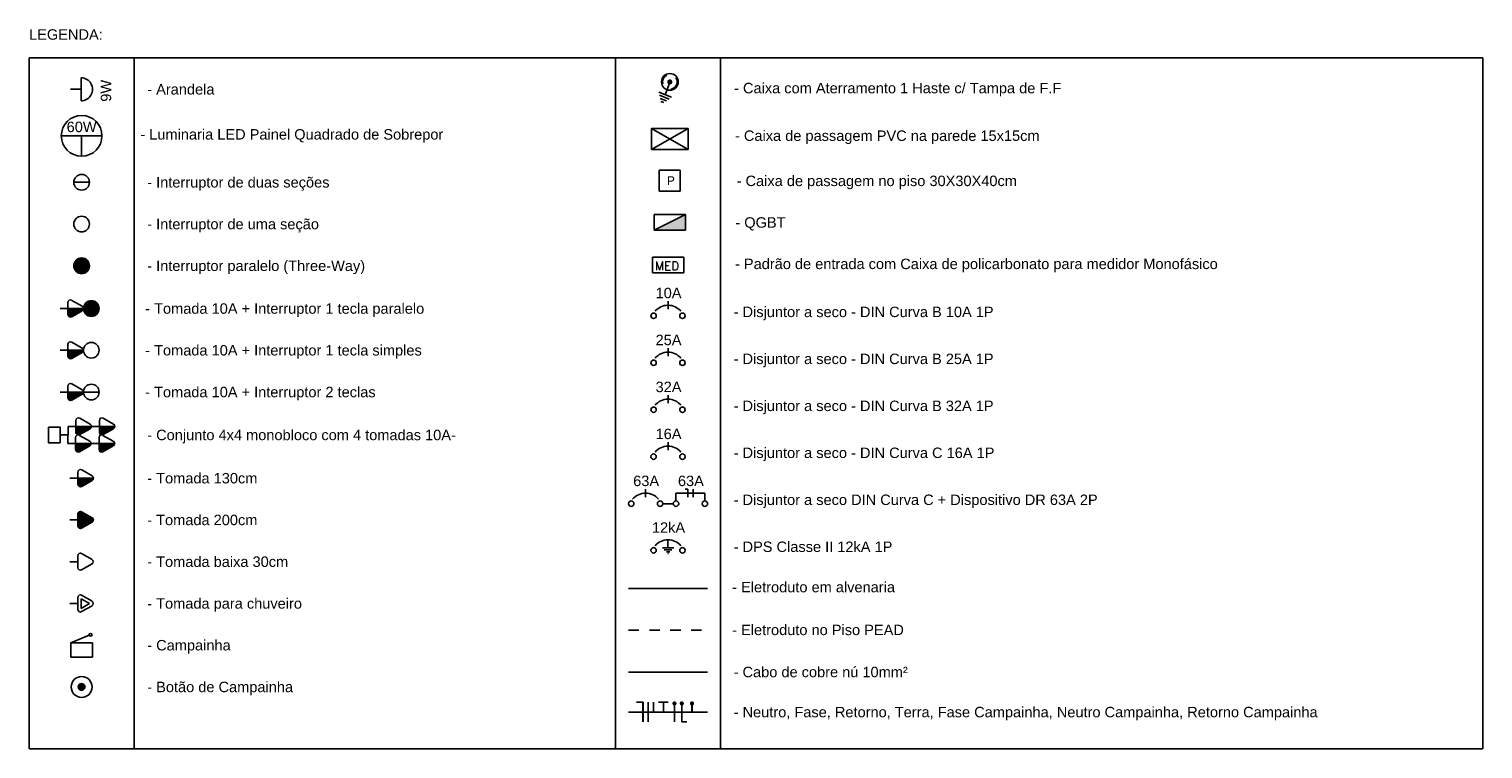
# Model space of a CAD drawing. Extents: x -98 to 248, y -55 to 13.
# Tile 22 of 117: x 1 to 15, y -12 to -5. Entities that reach past the tile are written whole.
import ezdxf
from ezdxf.enums import TextEntityAlignment as Align

# ---------------------------------------------------------------- set-up
doc = ezdxf.new("R2010")
doc.units = 0
doc.header["$LTSCALE"] = 0.01
for name, pattern in [('1-PISO', [0.225, 0.125, -0.1]), ('ELETRODUTO_PISO', [0.55, 0.4, -0.15]), ('ELETRODUTO_TETO', [1000, 1000, 0])]:
    doc.linetypes.add(name, pattern=pattern)
for name, color, linetype in [('Caixas', 7, 'Continuous'), ('CAMPAINHA', 7, 'Continuous'), ('Conjunto 4x4 monobloco com 4 tomadas 10A', 97, 'Continuous'), ('DIAGRAMAS_LINHA', 2, 'Continuous'), ('DISP_PROTECAO', 1, 'Continuous'), ('ELETRODUTO', 5, 'Continuous'), ('FIACAO', 7, 'Continuous'), ('INDICACAO_POTENCIA', 7, 'Continuous'), ('INTERRUPTORES', 209, 'Continuous'), ('LEGENDA_LINHA', 2, 'Continuous'), ('LEGENDA_TEXTO', 5, 'Continuous'), ('LISTAGEM_TEXTO', 7, 'Continuous'), ('LUMINÁRIAS', 4, 'Continuous'), ('QUADROS', 7, 'Continuous'), ('QUADROS_E_CAIXAS', 7, 'Continuous'), ('TOMADAS', 87, 'Continuous')]:
    doc.layers.add(name, color=color, linetype=linetype)
doc.styles.add('Arial', font='arial.ttf', dxfattribs={"height": 0.1})
doc.styles.add('Arial_1', font='arial.ttf', dxfattribs={"height": 0.075})
doc.styles.add('ROMANS', font='romans.shx')
doc.linetypes.add('ENERGIA_AP', pattern='A,0.5,-0.2,["x",Standard,S=0.18,R=0,X=-0.15,Y=-0.06],-0.18', length=0.88)

# ---------------------------------------------------------------- blocks, each defined once
blk = doc.blocks.new('*U129', base_point=(-21896.415, -13715.789))
blk.add_line((-21896.265, -13715.789), (-21896.415, -13715.789))
blk.add_circle((-21896.34, -13715.789), 0.075)
blk = doc.blocks.new('*U250', base_point=(-21890.989, -13717.114))
for p, q in [((-21890.814, -13717.014), (-21891.164, -13717.214)), ((-21891.164, -13717.014), (-21890.814, -13717.214))]:
    blk.add_line(p, q)
blk.add_lwpolyline([(-21891.164, -13717.214), (-21891.164, -13717.014), (-21890.814, -13717.014), (-21890.814, -13717.214)], close=True)
blk = doc.blocks.new('*U367', base_point=(-3.278, 2.657))
for p, q in [((-3.378, 2.657), (-3.378, 2.857)), ((-3.378, 2.857), (-3.178, 2.857)), ((-3.178, 2.857), (-3.178, 2.657)), ((-3.178, 2.657), (-3.378, 2.657))]:
    blk.add_line(p, q)
blk.add_text('P', height=0.0841).set_placement((-3.304, 2.716))
blk = doc.blocks.new('*U148', base_point=(-21893.155, -13713.862))
blk.add_hatch(color=256).paths.add_polyline_path([(-21892.943, -13713.884, 0.269143), (-21892.93, -13713.862), (-21893.08, -13713.862), (-21893.08, -13713.919, 0.575867), (-21893.042, -13713.94)])
for p, q in [((-21893.155, -13713.862), (-21893.08, -13713.862)), ((-21893.08, -13713.805), (-21893.08, -13713.862)), ((-21893.08, -13713.862), (-21893.08, -13713.919)), ((-21893.08, -13713.862), (-21892.93, -13713.862)), ((-21892.943, -13713.84), (-21893.042, -13713.783)), ((-21893.042, -13713.94), (-21892.943, -13713.884))]:
    blk.add_line(p, q)
for centre, start, end in [((-21893.055, -13713.805), 60.2551, 180), ((-21892.955, -13713.862), 299.7449, 60.2551), ((-21893.055, -13713.919), 180, 299.7449)]:
    blk.add_arc(centre, 0.025, start, end)
blk = doc.blocks.new('*U195', base_point=(-21893.884, -13730.939))
at = {"linetype": 'Continuous'}
for p, q in [((-21893.867, -13731.087), (-21893.991, -13731.038)), ((-21893.929, -13731.062), (-21893.89, -13730.961)), ((-21893.892, -13731.104), (-21893.985, -13731.068)), ((-21893.916, -13731.121), (-21893.978, -13731.097)), ((-21893.941, -13731.138), (-21893.972, -13731.126))]:
    blk.add_line(p, q, dxfattribs=at)
at = {"linetype": 'Continuous', "const_width": 0.0246}
blk.add_lwpolyline([(-21893.874, -13730.933, 1), (-21893.895, -13730.946, 1)], format="xyb", close=True, dxfattribs=at)
blk.add_circle((-21893.884, -13730.939), 0.08)
at = {"linetype": '1-PISO', "ltscale": 0.5}
blk.add_circle((-21893.884, -13730.939), 0.07, dxfattribs=at)
blk = doc.blocks.new('*U375', base_point=(-3.278, 2.657))
for p, q in [((-3.128, 2.807), (-3.428, 2.807)), ((-3.428, 2.807), (-3.428, 2.657)), ((-3.128, 2.657), (-3.128, 2.807)), ((-3.428, 2.657), (-3.128, 2.657))]:
    blk.add_line(p, q)
at = {"layer": 'LISTAGEM_TEXTO', "style": 'ROMANS'}
blk.add_text('MED', height=0.0839, dxfattribs=at).set_placement((-3.402, 2.682))
blk = doc.blocks.new('*U188', base_point=(-21886.04, -13709.96))
blk.add_hatch(color=256).paths.add_polyline_path([(-21885.89, -13709.96), (-21885.89, -13709.81), (-21886.19, -13709.96)])
for p, q in [((-21886.19, -13709.96), (-21885.89, -13709.81)), ((-21885.89, -13709.81), (-21886.19, -13709.81)), ((-21886.19, -13709.81), (-21886.19, -13709.96)), ((-21885.89, -13709.96), (-21885.89, -13709.81)), ((-21886.19, -13709.96), (-21885.89, -13709.96))]:
    blk.add_line(p, q)
blk = doc.blocks.new('*U177', base_point=(-21889.351, -13712.41))
blk.add_hatch(color=256).paths.add_polyline_path([(-21889.351, -13712.41, 1.000001), (-21889.201, -13712.41, 1.000001)])
blk.add_circle((-21889.276, -13712.41), 0.075)
blk = doc.blocks.new('*U176', base_point=(-21887.999, -13709.975))
for p, q in [((-21887.999, -13709.975), (-21887.924, -13709.975)), ((-21887.924, -13709.918), (-21887.924, -13709.975)), ((-21887.924, -13709.975), (-21887.924, -13710.031)), ((-21887.787, -13709.953), (-21887.887, -13709.896)), ((-21887.887, -13710.053), (-21887.787, -13709.996))]:
    blk.add_line(p, q)
for centre, start, end in [((-21887.899, -13709.918), 60.2551, 180), ((-21887.8, -13709.975), 299.7449, 60.2551), ((-21887.899, -13710.031), 180, 299.7449)]:
    blk.add_arc(centre, 0.025, start, end)
blk = doc.blocks.new('*U164', base_point=(-21892.235, -13719.948))
for points in [[(-21891.947, -13719.888, 0.269143), (-21891.934, -13719.866), (-21892.084, -13719.866), (-21892.084, -13719.923, 0.575867), (-21892.046, -13719.944)], [(-21891.722, -13719.888, 0.269143), (-21891.709, -13719.866), (-21891.859, -13719.866), (-21891.859, -13719.923, 0.575867), (-21891.822, -13719.944)], [(-21891.949, -13720.052, 0.269143), (-21891.937, -13720.03), (-21892.086, -13720.03), (-21892.086, -13720.087, 0.575867), (-21892.049, -13720.109)], [(-21891.725, -13720.052, 0.269143), (-21891.712, -13720.03), (-21891.862, -13720.03), (-21891.862, -13720.087, 0.575867), (-21891.824, -13720.109)]]:
    blk.add_hatch(color=256).paths.add_polyline_path(points)
for p, q in [((-21892.159, -13719.866), (-21892.084, -13719.866)), ((-21892.084, -13719.809), (-21892.084, -13719.866)), ((-21892.084, -13719.866), (-21892.084, -13719.923)), ((-21892.084, -13719.866), (-21891.934, -13719.866)), ((-21891.947, -13719.844), (-21892.046, -13719.787)), ((-21892.046, -13719.944), (-21891.947, -13719.888)), ((-21891.934, -13719.866), (-21891.859, -13719.866)), ((-21891.859, -13719.809), (-21891.859, -13719.866)), ((-21891.859, -13719.866), (-21891.859, -13719.923)), ((-21891.859, -13719.866), (-21891.709, -13719.866)), ((-21891.722, -13719.844), (-21891.822, -13719.787)), ((-21891.822, -13719.944), (-21891.722, -13719.888)), ((-21892.161, -13720.03), (-21892.086, -13720.03)), ((-21892.086, -13719.973), (-21892.086, -13720.03)), ((-21892.086, -13720.03), (-21892.086, -13720.087)), ((-21892.086, -13720.03), (-21891.937, -13720.03)), ((-21891.949, -13720.009), (-21892.049, -13719.952)), ((-21891.937, -13720.03), (-21891.862, -13720.03)), ((-21891.862, -13719.973), (-21891.862, -13720.03)), ((-21891.862, -13720.03), (-21891.862, -13720.087)), ((-21891.862, -13720.03), (-21891.712, -13720.03)), ((-21891.725, -13720.009), (-21891.824, -13719.952)), ((-21892.049, -13720.109), (-21891.949, -13720.052)), ((-21891.824, -13720.109), (-21891.725, -13720.052))]:
    blk.add_line(p, q)
blk.add_lwpolyline([(-21892.347, -13719.874), (-21892.235, -13719.874), (-21892.235, -13720.022), (-21892.347, -13720.022)], close=True)
for points in [[(-21892.161, -13720.03), (-21892.159, -13719.866)], [(-21892.16, -13719.948), (-21892.235, -13719.948)]]:
    blk.add_lwpolyline(points)
at = {"linetype": 'ByBlock'}
for points in [[(-21892.159, -13719.866), (-21892.158, -13719.866)], [(-21892.159, -13719.866), (-21892.158, -13719.866)], [(-21891.934, -13719.866), (-21891.934, -13719.866)], [(-21891.937, -13720.03), (-21891.937, -13720.03)]]:
    blk.add_lwpolyline(points, dxfattribs=at)
for centre, start, end in [((-21892.059, -13719.809), 60.2551, 180), ((-21891.959, -13719.866), 299.7449, 60.2551), ((-21891.834, -13719.809), 60.2551, 180), ((-21891.734, -13719.866), 299.7449, 60.2551), ((-21892.061, -13719.973), 60.2551, 180), ((-21892.059, -13719.923), 180, 299.7449), ((-21891.962, -13720.03), 299.7449, 60.2551), ((-21891.837, -13719.973), 60.2551, 180), ((-21891.834, -13719.923), 180, 299.7449), ((-21891.737, -13720.03), 299.7449, 60.2551), ((-21892.061, -13720.087), 180, 299.7449), ((-21891.837, -13720.087), 180, 299.7449)]:
    blk.add_arc(centre, 0.025, start, end)
blk = doc.blocks.new('*U163', base_point=(-21890.354, -13711.123))
blk.add_circle((-21890.279, -13711.123), 0.075)
blk = doc.blocks.new('*U152', base_point=(-21893.795, -13712.921))
blk.add_hatch(color=256).paths.add_polyline_path([(-21893.583, -13712.943, 0.580323), (-21893.583, -13712.9), (-21893.683, -13712.843, 0.575867), (-21893.72, -13712.864), (-21893.72, -13712.921), (-21893.72, -13712.978, 0.575867), (-21893.683, -13713)])
for p, q in [((-21893.795, -13712.921), (-21893.72, -13712.921)), ((-21893.72, -13712.864), (-21893.72, -13712.921)), ((-21893.72, -13712.921), (-21893.72, -13712.978)), ((-21893.583, -13712.9), (-21893.683, -13712.843)), ((-21893.683, -13713), (-21893.583, -13712.943))]:
    blk.add_line(p, q)
for centre, start, end in [((-21893.695, -13712.864), 60.2551, 180), ((-21893.595, -13712.921), 299.7449, 60.2551), ((-21893.695, -13712.978), 180, 299.7449)]:
    blk.add_arc(centre, 0.025, start, end)
blk = doc.blocks.new('*U138', base_point=(-21892.718, -13715.428))
for p, q in [((-21892.718, -13715.428), (-21892.643, -13715.428)), ((-21892.643, -13715.371), (-21892.643, -13715.428)), ((-21892.643, -13715.428), (-21892.643, -13715.485)), ((-21892.529, -13715.43), (-21892.61, -13715.383)), ((-21892.61, -13715.383), (-21892.61, -13715.476)), ((-21892.61, -13715.476), (-21892.529, -13715.43)), ((-21892.506, -13715.406), (-21892.606, -13715.349)), ((-21892.606, -13715.506), (-21892.506, -13715.45))]:
    blk.add_line(p, q)
for centre, start, end in [((-21892.618, -13715.371), 60.2551, 180), ((-21892.519, -13715.428), 299.7449, 60.2551), ((-21892.618, -13715.485), 180, 299.7449)]:
    blk.add_arc(centre, 0.025, start, end)
blk = doc.blocks.new('*U137', base_point=(-21896.369, -13718.693))
blk.add_line((-21896.471, -13718.625), (-21896.296, -13718.552))
blk.add_lwpolyline([(-21896.471, -13718.762), (-21896.471, -13718.625), (-21896.266, -13718.625), (-21896.266, -13718.762)], close=True)
blk.add_circle((-21896.283, -13718.549), 0.0135)
blk = doc.blocks.new('*U136', base_point=(-21897.058, -13722.599))
blk.add_hatch(color=256).paths.add_polyline_path([(-21897.026, -13722.599, 1), (-21897.09, -13722.599, 1)])
for radius in [0.1, 0.0318]:
    blk.add_circle((-21897.058, -13722.599), radius)
blk = doc.blocks.new('*U127', base_point=(-21911.059, -13738.549))
for p, q in [((-21910.959, -13738.549), (-21911.059, -13738.549)), ((-21910.959, -13738.439), (-21910.959, -13738.659))]:
    blk.add_line(p, q)
blk.add_arc((-21910.959, -13738.549), 0.11, 269.844, 90.156)
blk = doc.blocks.new('*U125', base_point=(-21887.324, -13708.038))
for p, q in [((-21887.519, -13708.038), (-21887.128, -13708.038)), ((-21887.324, -13708.038), (-21887.324, -13708.233))]:
    blk.add_line(p, q)
at = {"linetype": 'Continuous'}
blk.add_circle((-21887.324, -13708.038), 0.195, dxfattribs=at)
blk = doc.blocks.new('*U334', base_point=(-21903.033, -13738.226))
for p, q in [((-21902.578, -13738.2), (-21902.578, -13738.125)), ((-21902.578, -13738.125), (-21902.301, -13738.125)), ((-21902.301, -13738.125), (-21902.301, -13738.2))]:
    blk.add_line(p, q)
at = {"linetype": 'Continuous'}
for centre in [(-21903.007, -13738.226), (-21902.73, -13738.226)]:
    blk.add_circle(centre, 0.026, dxfattribs=at)
for centre in [(-21902.578, -13738.226), (-21902.301, -13738.226)]:
    blk.add_circle(centre, 0.026)
blk.add_arc((-21902.869, -13738.287), 0.162, 39.9589, 140.0411, dxfattribs=at)
at = {"layer": 'DIAGRAMAS_LINHA'}
blk.add_line((-21902.704, -13738.226), (-21902.604, -13738.226), dxfattribs=at)
blk = doc.blocks.new('*U308', base_point=(576.818, 148.746))
blk.add_line((576.818, 148.556), (576.818, 148.936))
blk = doc.blocks.new('*U335', base_point=(-21902.869, -13738.125))
at = {"xscale": 0.2, "yscale": 0.2, "zscale": 0.2}
blk.add_blockref('*U308', (-21902.869, -13738.125), dxfattribs=at)
blk = doc.blocks.new('*U336', base_point=(-21902.44, -13738.125))
at = {"color": 4}
for p, q in [((-21902.465, -13738.087), (-21902.49, -13738.087)), ((-21902.465, -13738.163), (-21902.465, -13738.087))]:
    blk.add_line(p, q, dxfattribs=at)
at = {"xscale": 0.2, "yscale": 0.2, "zscale": 0.2}
blk.add_blockref('*U308', (-21902.415, -13738.125), dxfattribs=at)
at = {"layer": 'DISP_PROTECAO'}
blk.add_blockref('*U335', (-21902.869, -13738.125), dxfattribs=at)
blk = doc.blocks.new('*U331', base_point=(-21903.033, -13738.226))
at = {"linetype": 'Continuous'}
for centre in [(-21903.007, -13738.226), (-21902.73, -13738.226)]:
    blk.add_circle(centre, 0.026, dxfattribs=at)
blk.add_arc((-21902.869, -13738.287), 0.162, 39.9589, 140.0411, dxfattribs=at)
blk = doc.blocks.new('*U332', base_point=(-21902.869, -13738.125))
at = {"xscale": 0.2, "yscale": 0.2, "zscale": 0.2}
blk.add_blockref('*U308', (-21902.869, -13738.125), dxfattribs=at)
blk = doc.blocks.new('*U329', base_point=(-21903.033, -13738.226))
at = {"linetype": 'Continuous'}
for centre in [(-21903.007, -13738.226), (-21902.73, -13738.226)]:
    blk.add_circle(centre, 0.026, dxfattribs=at)
blk.add_arc((-21902.869, -13738.287), 0.162, 39.9589, 140.0411, dxfattribs=at)
blk = doc.blocks.new('*U330', base_point=(-21902.869, -13738.125))
at = {"xscale": 0.2, "yscale": 0.2, "zscale": 0.2}
blk.add_blockref('*U308', (-21902.869, -13738.125), dxfattribs=at)
blk = doc.blocks.new('*U323', base_point=(-21903.033, -13738.226))
at = {"linetype": 'Continuous'}
for centre in [(-21903.007, -13738.226), (-21902.73, -13738.226)]:
    blk.add_circle(centre, 0.026, dxfattribs=at)
blk.add_arc((-21902.869, -13738.287), 0.162, 39.9589, 140.0411, dxfattribs=at)
blk = doc.blocks.new('*U324', base_point=(-21902.869, -13738.125))
at = {"xscale": 0.2, "yscale": 0.2, "zscale": 0.2}
blk.add_blockref('*U308', (-21902.869, -13738.125), dxfattribs=at)
blk = doc.blocks.new('*U322', base_point=(-21903.033, -13738.226))
for p, q in [((-21902.869, -13738.201), (-21902.869, -13738.125)), ((-21902.923, -13738.201), (-21902.814, -13738.201)), ((-21902.905, -13738.22), (-21902.833, -13738.22)), ((-21902.884, -13738.239), (-21902.851, -13738.239)), ((-21902.872, -13738.258), (-21902.863, -13738.258))]:
    blk.add_line(p, q)
for centre in [(-21903.007, -13738.226), (-21902.73, -13738.226)]:
    blk.add_circle(centre, 0.026)
blk.add_arc((-21902.869, -13738.287), 0.162, 39.9589, 140.0411)
blk = doc.blocks.new('*U320', base_point=(-21903.033, -13738.226))
at = {"linetype": 'Continuous'}
for centre in [(-21903.007, -13738.226), (-21902.73, -13738.226)]:
    blk.add_circle(centre, 0.026, dxfattribs=at)
blk.add_arc((-21902.869, -13738.287), 0.162, 39.9589, 140.0411, dxfattribs=at)
blk = doc.blocks.new('*U321', base_point=(-21902.869, -13738.125))
at = {"xscale": 0.2, "yscale": 0.2, "zscale": 0.2}
blk.add_blockref('*U308', (-21902.869, -13738.125), dxfattribs=at)
blk = doc.blocks.new('*U400', base_point=(576.818, 148.746))
blk.add_line((576.818, 148.556), (576.818, 148.936))
blk = doc.blocks.new('*U402', base_point=(665.55, 144.199))
blk.add_line((665.55, 144.199), (665.55, 144.389))
blk = doc.blocks.new('*U406', base_point=(696.858, 19.153))
blk.add_line((696.858, 18.963), (696.858, 19.343))
at = {"const_width": 0.04}
blk.add_lwpolyline([(696.838, 19.318, 1), (696.878, 19.318, 1)], format="xyb", close=True, dxfattribs=at)
blk = doc.blocks.new('*U408', base_point=(710.902, 19.153))
for q in [(710.902, 19.343), (710.997, 18.963)]:
    blk.add_line((710.902, 18.963), q)
at = {"const_width": 0.04}
blk.add_lwpolyline([(710.882, 19.318, 1), (710.922, 19.318, 1)], format="xyb", close=True, dxfattribs=at)
blk = doc.blocks.new('*U410', base_point=(683.751, 19.153))
blk.add_line((683.751, 19.153), (683.751, 19.343))
at = {"const_width": 0.04}
blk.add_lwpolyline([(683.731, 19.318, 1), (683.771, 19.318, 1)], format="xyb", close=True, dxfattribs=at)
blk = doc.blocks.new('*U412', base_point=(2.343, -2.393))
at = {"color": 4}
for p, q in [((2.103, -2.298), (2.04, -2.298)), ((2.103, -2.488), (2.103, -2.298))]:
    blk.add_line(p, q, dxfattribs=at)
at = {"color": 3, "linetype": 'Continuous'}
for p, q in [((2.345, -2.298), (2.253, -2.298)), ((2.299, -2.393), (2.299, -2.298))]:
    blk.add_line(p, q, dxfattribs=at)
at = {"xscale": 0.5, "yscale": 0.5, "zscale": 0.5}
for name, p in [('*U400', (2.153, -2.393)), ('*U402', (2.203, -2.393)), ('*U406', (2.405, -2.393)), ('*U408', (2.475, -2.393)), ('*U410', (2.573, -2.393))]:
    blk.add_blockref(name, p, dxfattribs=at)
blk = doc.blocks.new('*U302', base_point=(-21905.683, -13730.088))
blk.add_hatch(color=256).paths.add_polyline_path([(-21905.471, -13730.11, 0.269143), (-21905.459, -13730.088), (-21905.608, -13730.088), (-21905.608, -13730.145, 0.575867), (-21905.571, -13730.167)])
for p, q in [((-21905.608, -13730.031), (-21905.608, -13730.088)), ((-21905.471, -13730.067), (-21905.571, -13730.01)), ((-21905.683, -13730.088), (-21905.608, -13730.088)), ((-21905.608, -13730.088), (-21905.608, -13730.145)), ((-21905.608, -13730.088), (-21905.459, -13730.088)), ((-21905.571, -13730.167), (-21905.471, -13730.11))]:
    blk.add_line(p, q)
for centre, start, end in [((-21905.583, -13730.031), 60.2551, 180), ((-21905.583, -13730.145), 180, 299.7449), ((-21905.484, -13730.088), 299.7449, 60.2551)]:
    blk.add_arc(centre, 0.025, start, end)
blk = doc.blocks.new('*U303', base_point=(-21898.252, -13715.803))
blk.add_hatch(color=256).paths.add_polyline_path([(-21898.252, -13715.803, 1.000001), (-21898.102, -13715.803, 1.000001)])
blk.add_circle((-21898.177, -13715.803), 0.075)
blk = doc.blocks.new('*U298', base_point=(-21905.683, -13730.088))
blk.add_hatch(color=256).paths.add_polyline_path([(-21905.471, -13730.11, 0.269143), (-21905.459, -13730.088), (-21905.608, -13730.088), (-21905.608, -13730.145, 0.575867), (-21905.571, -13730.167)])
for p, q in [((-21905.608, -13730.031), (-21905.608, -13730.088)), ((-21905.471, -13730.067), (-21905.571, -13730.01)), ((-21905.683, -13730.088), (-21905.608, -13730.088)), ((-21905.608, -13730.088), (-21905.608, -13730.145)), ((-21905.608, -13730.088), (-21905.459, -13730.088)), ((-21905.571, -13730.167), (-21905.471, -13730.11))]:
    blk.add_line(p, q)
for centre, start, end in [((-21905.583, -13730.031), 60.2551, 180), ((-21905.583, -13730.145), 180, 299.7449), ((-21905.484, -13730.088), 299.7449, 60.2551)]:
    blk.add_arc(centre, 0.025, start, end)
blk = doc.blocks.new('*U299', base_point=(-21897.259, -13715.262))
blk.add_circle((-21897.184, -13715.262), 0.075)
blk = doc.blocks.new('*U276', base_point=(-21905.642, -13730.832))
blk.add_hatch(color=256).paths.add_polyline_path([(-21905.43, -13730.854, 0.269143), (-21905.417, -13730.832), (-21905.567, -13730.832), (-21905.567, -13730.889, 0.575867), (-21905.529, -13730.911)])
for p, q in [((-21905.43, -13730.811), (-21905.529, -13730.754)), ((-21905.642, -13730.832), (-21905.567, -13730.832)), ((-21905.567, -13730.775), (-21905.567, -13730.832)), ((-21905.567, -13730.832), (-21905.567, -13730.889)), ((-21905.567, -13730.832), (-21905.417, -13730.832)), ((-21905.529, -13730.911), (-21905.43, -13730.854))]:
    blk.add_line(p, q)
for centre, start, end in [((-21905.542, -13730.775), 60.2551, 180), ((-21905.542, -13730.889), 180, 299.7449), ((-21905.442, -13730.832), 299.7449, 60.2551)]:
    blk.add_arc(centre, 0.025, start, end)
blk = doc.blocks.new('*U277', base_point=(-21896.415, -13715.789))
blk.add_line((-21896.265, -13715.789), (-21896.415, -13715.789))
blk.add_circle((-21896.34, -13715.789), 0.075)

msp = doc.modelspace()

# ---------------------------------------------------------------- linework, layer by layer
at = {"color": 4}
for p, q in [((6.863, -11.4803), (6.7997, -11.4803)), ((6.863, -11.6703), (6.863, -11.4803))]:
    msp.add_line(p, q, dxfattribs=at)
at = {"color": 3, "linetype": 'Continuous'}
for p, q in [((7.1045, -11.4803), (7.013, -11.4803)), ((7.0587, -11.5753), (7.0587, -11.4803))]:
    msp.add_line(p, q, dxfattribs=at)
at = {"layer": 'ELETRODUTO', "linetype": 'ELETRODUTO_TETO'}
msp.add_line((6.7237, -10.3916), (7.4814, -10.3916), dxfattribs=at)
at = {"layer": 'ELETRODUTO', "linetype": 'ELETRODUTO_PISO'}
msp.add_line((6.7237, -10.7916), (7.4814, -10.7916), dxfattribs=at)
at = {"layer": 'ELETRODUTO', "linetype": 'ENERGIA_AP'}
msp.add_line((6.7237, -11.1916), (7.4814, -11.1916), dxfattribs=at)
at = {"layer": 'LEGENDA_LINHA', "linetype": 'Continuous'}
for p, q in [((0.978, -5.309), (0.978, -11.9283)), ((0.978, -5.309), (14.9136, -5.309)), ((1.9857, -5.309), (1.9857, -11.9283)), ((6.5987, -5.309), (6.5987, -11.9283)), ((7.6064, -5.309), (7.6064, -11.9283)), ((14.9136, -5.309), (14.9136, -11.9283)), ((6.7237, -11.5753), (7.4814, -11.5753)), ((0.978, -11.9283), (14.9136, -11.9283))]:
    msp.add_line(p, q, dxfattribs=at)

# ---------------------------------------------------------------- block references
at = {"xscale": 0.5, "yscale": 0.5, "zscale": 0.5}
for name, p in [('*U400', (6.913, -11.5753)), ('*U402', (6.963, -11.5753)), ('*U406', (7.1645, -11.5753)), ('*U408', (7.2345, -11.5753)), ('*U410', (7.3322, -11.5753))]:
    msp.add_blockref(name, p, dxfattribs=at)
at = {"layer": 'Caixas'}
msp.add_blockref('*U195', (7.1202, -5.5378), dxfattribs=at)
at = {"layer": 'CAMPAINHA'}
for name, p in [('*U137', (1.4818, -10.9794)), ('*U136', (1.4818, -11.3348))]:
    msp.add_blockref(name, p, dxfattribs=at)
at = {"layer": 'Conjunto 4x4 monobloco com 4 tomadas 10A'}
msp.add_blockref('*U164', (1.2754, -8.9206), dxfattribs=at)
at = {"layer": 'DISP_PROTECAO'}
for name, p in [('*U324', (7.1026, -7.6783)), ('*U323', (6.9382, -7.7789)), ('*U320', (6.9382, -8.2289)), ('*U321', (7.1026, -8.1283)), ('*U331', (6.9382, -8.6789)), ('*U332', (7.1026, -8.5783)), ('*U329', (6.9382, -9.1289)), ('*U330', (7.1026, -9.0283)), ('*U336', (7.317, -9.4783)), ('*U334', (6.7237, -9.5789)), ('*U322', (6.9382, -10.0258))]:
    msp.add_blockref(name, p, dxfattribs=at)
at = {"layer": 'FIACAO'}
msp.add_blockref('*U412', (7.1026, -11.5753), dxfattribs=at)
at = {"layer": 'INTERRUPTORES'}
for name, p in [('*U129', (1.4068, -6.5)), ('*U163', (1.4068, -6.9)), ('*U177', (1.4068, -7.3)), ('*U303', (1.4994, -7.7093)), ('*U299', (1.4994, -8.1093)), ('*U277', (1.4994, -8.5093))]:
    msp.add_blockref(name, p, dxfattribs=at)
at = {"layer": 'LUMINÁRIAS'}
for name, p in [('*U127', (1.3762, -5.609)), ('*U125', (1.4818, -6.0545))]:
    msp.add_blockref(name, p, dxfattribs=at)
at = {"layer": 'QUADROS'}
msp.add_blockref('*U250', (7.1191, -6.085), dxfattribs=at)
at = {"layer": 'QUADROS_E_CAIXAS'}
for name, p in [('*U367', (7.1191, -6.585)), ('*U188', (7.1191, -6.96)), ('*U375', (7.1026, -7.3666))]:
    msp.add_blockref(name, p, dxfattribs=at)
at = {"layer": 'TOMADAS'}
for name, p in [('*U302', (1.2747, -7.7093)), ('*U298', (1.2747, -8.1093)), ('*U276', (1.2747, -8.5093)), ('*U148', (1.3695, -9.3348)), ('*U152', (1.3695, -9.7348)), ('*U176', (1.3695, -10.1348)), ('*U138', (1.3695, -10.5348))]:
    msp.add_blockref(name, p, dxfattribs=at)

# ---------------------------------------------------------------- texts
at = {"style": 'Arial_1'}
for s, p in [('- Arandela', (2.1107, -5.609)), ('- Caixa com Aterramento 1 Haste c/ Tampa de F.F', (7.7356, -5.5973)), ('- Luminaria LED Painel Quadrado de Sobrepor ', (2.0445, -6.0407)), ('- Caixa de passagem PVC na parede 15x15cm', (7.7445, -6.0535)), ('- Interruptor de duas seções', (2.1107, -6.5)), ('- Caixa de passagem no piso 30X30X40cm', (7.7603, -6.4863)), ('- Interruptor de uma seção', (2.1107, -6.9)), ('- QGBT', (7.748, -6.885)), ('- Interruptor paralelo (Three-Way)', (2.1107, -7.3)), ('- Padrão de entrada com Caixa de policarbonato para medidor Monofásico', (7.7445, -7.2816)), ('- Tomada 10A + Interruptor 1 tecla paralelo', (2.0909, -7.7093)), ('- Disjuntor a seco - DIN Curva B 10A 1P', (7.7314, -7.7416)), ('- Tomada 10A + Interruptor 1 tecla simples', (2.0909, -8.1093)), ('- Disjuntor a seco - DIN Curva B 25A 1P', (7.7314, -8.1916)), ('- Tomada 10A + Interruptor 2 teclas', (2.0909, -8.5093)), ('- Disjuntor a seco - DIN Curva B 32A 1P', (7.7314, -8.6416)), ('- Conjunto 4x4 monobloco com 4 tomadas 10A-', (2.1107, -8.9206)), ('- Disjuntor a seco - DIN Curva C 16A 1P', (7.7314, -9.0916)), ('- Tomada 130cm', (2.1107, -9.3348)), ('- Disjuntor a seco DIN Curva C + Dispositivo DR 63A 2P', (7.7314, -9.5416)), ('- Tomada 200cm', (2.1107, -9.7348)), ('- DPS Classe II 12kA 1P', (7.7314, -9.9916)), ('- Tomada baixa 30cm', (2.1107, -10.1348)), ('- Eletroduto em alvenaria', (7.7173, -10.3779)), ('- Tomada para chuveiro', (2.1107, -10.5348)), ('- Eletroduto no Piso PEAD', (7.7173, -10.7883)), ('- Campainha', (2.1107, -10.9348)), ('- Cabo de cobre nú 10mm²', (7.7314, -11.1916)), ('- Botão de Campainha', (2.1107, -11.3348)), ('- Neutro, Fase, Retorno, Terra, Fase Campainha, Neutro Campainha, Retorno Campainha', (7.7314, -11.5753))]:
    msp.add_text(s, height=0.1, dxfattribs=at).set_placement(p, align=Align.MIDDLE_LEFT)
at = {"layer": 'INDICACAO_POTENCIA', "style": 'Arial'}
msp.add_text('9W', height=0.1, rotation=90, dxfattribs=at).set_placement((1.7652, -5.7282))
at = {"layer": 'INDICACAO_POTENCIA', "linetype": 'Continuous', "style": 'Arial'}
msp.add_text('60W', height=0.1, dxfattribs=at).set_placement((1.4818, -5.9692), align=Align.MIDDLE)
for s, p in [('10A', (7.1074, -7.6105)), ('25A', (7.1074, -8.0605)), ('32A', (7.1074, -8.5105)), ('16A', (7.1074, -8.9605)), ('63A', (6.8929, -9.4105))]:
    msp.add_text(s, height=0.1, dxfattribs=at).set_placement(p, align=Align.CENTER)
at = {"layer": 'INDICACAO_POTENCIA', "style": 'Arial'}
for s, p in [('63A', (7.3218, -9.4105)), ('12kA', (7.1074, -9.8575))]:
    msp.add_text(s, height=0.1, dxfattribs=at).set_placement(p, align=Align.CENTER)
at = {"layer": 'LEGENDA_TEXTO', "style": 'Arial'}
msp.add_text('LEGENDA:', height=0.1, dxfattribs=at).set_placement((0.978, -5.134))

doc.saveas('drawing.dxf')
